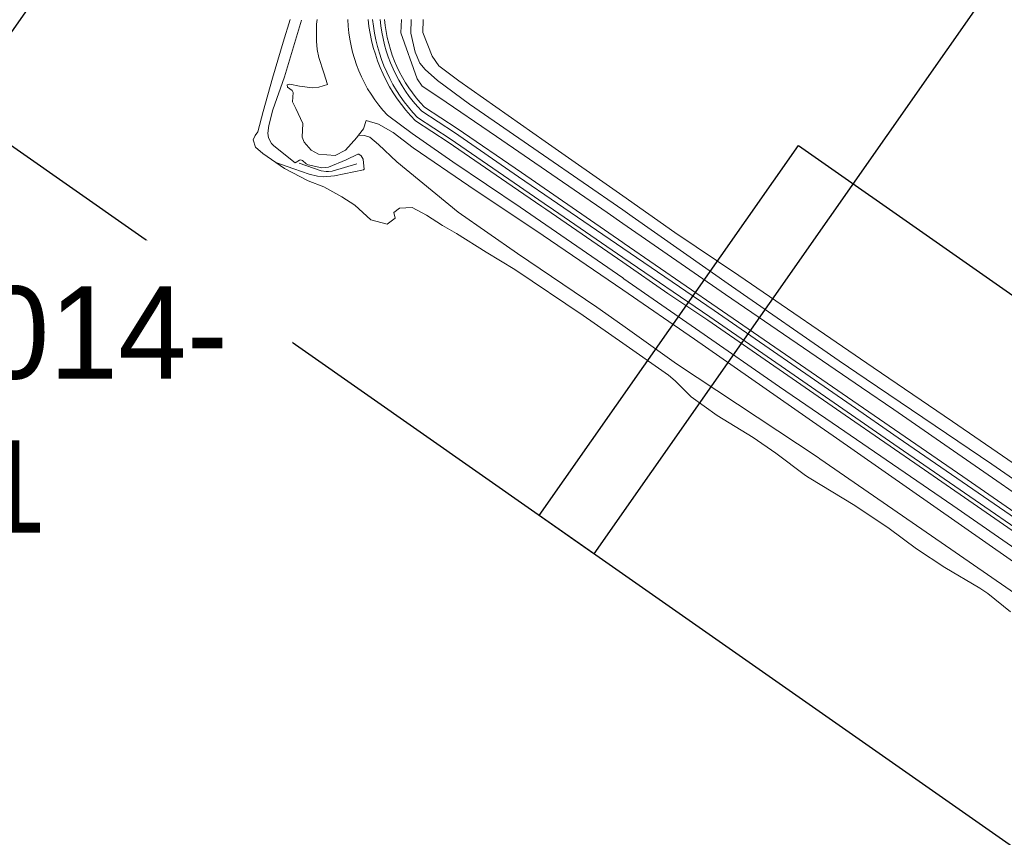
# Model space of a CAD drawing. Header units: metres. Extents: x 68432 to 72035, y 406848 to 409791.
# Tile 3 of 13: x 69637 to 70230, y 407508 to 408000. Entities that reach past the tile are written whole.
import ezdxf

# ---------------------------------------------------------------- set-up
doc = ezdxf.new("R2010")
doc.units = ezdxf.units.M
for name, color, linetype, lineweight in [('B-GEO-OG-OVLIJNOBJ-G', 253, 'Continuous', 0), ('B-GEO-OG-VERH_kntgesl-G', 253, 'Continuous', 0), ('B-GEO-OG-VERH_kntopen-G', 253, 'Continuous', 0), ('TL-3.5mm Tekst', 3, 'Continuous', 35)]:
    doc.layers.add(name, color=color, linetype=linetype, lineweight=lineweight)
doc.styles.add('StagCAD', font='StagCAD.ttf')

msp = doc.modelspace()

# ---------------------------------------------------------------- linework, layer by layer
at = {"color": 1, "lineweight": -3}
for points in [[(70059.481, 408602.442), (70442.025, 408334.581), (69982.59, 407678.441), (69600.046, 407946.301)], [(70105.837, 407924.193), (70879.116, 407382.737), (70723.104, 407159.927), (69949.824, 407701.384)]]:
    msp.add_lwpolyline(points, close=True, dxfattribs=at)
at = {"layer": 'B-GEO-OG-OVLIJNOBJ-G'}
for points in [[(69799.975, 408000), (69795.664, 407986.368), (69789.272, 407964.544), (69783.808, 407944.544), (69780.552, 407932.384), (69778.832, 407930.144), (69777.696, 407927.584), (69779.176, 407923.008), (69783.488, 407919.36), (69791.351, 407913.929)], [(69841.149, 407930.227), (69840.112, 407928.864), (69833.288, 407921.216), (69827.075, 407918.043), (69817.052, 407918.804), (69812.656, 407921.216), (69808.402, 407926.172), (69807.208, 407929.152), (69807.664, 407937.376), (69803.424, 407946.4), (69801.336, 407950.368), (69801.848, 407955.968), (69801.123, 407957.144), (69798.383, 407959.195), (69798.224, 407960.544), (69799.688, 407961.088), (69805.504, 407959.84), (69813.403, 407958.708), (69817.248, 407959.168), (69822.448, 407960.832), (69820.128, 407967.784), (69817.147, 407977.072), (69816.136, 407981.792), (69815.72, 407986.832), (69815.79, 407993.651), (69815.792, 407997.056), (69816.272, 408000)], [(70000, 407877.249), (69990.616, 407883.744), (69924.112, 407929.472), (69889.328, 407953.152), (69879.458, 407959.722), (69876.272, 407964.288), (69866.456, 407991.904), (69866.944, 408000)], [(70000, 407893.856), (69953.424, 407926.496), (69901.48, 407963.104), (69889.389, 407971.991), (69885.352, 407977.92), (69879.792, 407992.128), (69879.968, 408000)], [(69880.736, 407947.232), (69900.48, 407934.272), (69939.056, 407907.776), (70000, 407865.691)], [(70000, 407844.384), (69938.328, 407887.04), (69897.752, 407914.24), (69873.336, 407931.296), (69858.432, 407942.272)], [(69875.358, 407939.039), (69894.99, 407926.153), (69933.488, 407899.711), (69951.394, 407887.348), (69953.704, 407885.76)], [(69791.351, 407913.929), (69796.552, 407910.336), (69810.72, 407902.784), (69820.312, 407899.264), (69831.04, 407893.152), (69838.864, 407888.128), (69848.432, 407879.424), (69858.36, 407876.832), (69863.216, 407880.384), (69862.336, 407883.808), (69865.744, 407886.4), (69873.312, 407886.752), (69882.056, 407882.112), (69891.64, 407876.064), (69899.968, 407871.136), (69917.792, 407859.904), (69935.08, 407849.504), (69976.184, 407821.824), (70000, 407805.216)], [(69805.296, 407913.408), (69818.704, 407908.96), (69821.555, 407908.392), (69823.02, 407908.38), (69825.16, 407908.736), (69840.056, 407912.992)], [(71020.492, 407252.422), (71020.384, 407252.224), (71019.456, 407251.616), (71013.312, 407244.704), (71003.144, 407234.144), (70996.024, 407233.472), (70988.008, 407235.232), (70985.416, 407235.584), (70981.832, 407234.752), (70965.688, 407236.896), (70948.384, 407243.904), (70925.544, 407256.48), (70888.688, 407280.8), (70834.296, 407318.112), (70707.632, 407406.752), (70549.328, 407515.072), (70456.232, 407580.832), (70362.784, 407644.32), (70282.304, 407700.48), (70198.328, 407757.952), (70150.64, 407790.56), (70069.784, 407845.792), (70031.416, 407871.84), (70000, 407893.856)], [(69953.704, 407885.76), (70000, 407853.851)], [(70889.238, 407264.121), (70825.6, 407307.712), (70730.072, 407373.984), (70649.568, 407429.888), (70548.304, 407499.232), (70448.608, 407567.904), (70447.232, 407569.024), (70296.808, 407672.608), (70163.024, 407765.312), (70143.648, 407778.528), (70061.864, 407834.432), (70000, 407877.249)], [(70000, 407865.691), (70000.92, 407865.056), (70056.864, 407826.624), (70204.688, 407724.928), (70330.864, 407637.504), (70442.624, 407560.64), (70550.432, 407486.176), (70760.376, 407340.832), (70820.152, 407299.776), (70839.424, 407286.272), (70883.88, 407256.406)], [(70000, 407853.851), (70027.152, 407835.136), (70051.16, 407818.912), (70133.904, 407761.856), (70181.552, 407728.96), (70303.328, 407644.8), (70437.416, 407552.672), (70578, 407455.488), (70688.288, 407380.128), (70795.48, 407304.864), (70814.24, 407292.352), (70873.68, 407251.2), (70878.084, 407248.075)], [(70873.351, 407241.229), (70809.528, 407285.024), (70718.616, 407348), (70630.392, 407408.64), (70526.936, 407480.608), (70432.64, 407545.632), (70343.864, 407606.752), (70198.608, 407707.488), (70129.728, 407754.688), (70094.248, 407778.976), (70046.44, 407812.096), (70000.768, 407843.84), (70000, 407844.384)], [(70000, 407805.216), (70027.544, 407785.984), (70031.528, 407782.592), (70041.136, 407772.8), (70056.8, 407761.6), (70078.512, 407748.384), (70092.08, 407738.912), (70109.992, 407725.536), (70112.216, 407724.16), (70139.584, 407707.552), (70160.312, 407693.664), (70176.816, 407681.44), (70193.808, 407670.24), (70214.768, 407657.696), (70219.728, 407654.432), (70233.2, 407643.488)]]:
    msp.add_lwpolyline(points, dxfattribs=at)
for points in [[(69858.432, 407942.272, -0.1825002), (69834.674, 408000)], [(69875.358, 407939.039, -0.1717941), (69846.873, 408000)], [(69880.736, 407947.232, -0.172649), (69856.723, 408000)]]:
    msp.add_lwpolyline(points, format="xyb", dxfattribs=at)
at = {"layer": 'B-GEO-OG-VERH_kntgesl-G'}
for points in [[(69876.62, 407940.962, -0.171671), (69849.593, 408000)], [(69879.117, 407944.766, -0.1729035), (69854.153, 408000)]]:
    msp.add_lwpolyline(points, format="xyb", dxfattribs=at)
for points in [[(69879.117, 407944.766), (69898.806, 407931.843), (69937.386, 407905.344), (69960.88, 407889.12)], [(69876.62, 407940.962), (69896.268, 407928.066), (69934.795, 407901.604), (69952.7, 407889.241), (69958.312, 407885.376)], [(70000, 407856.799), (69958.312, 407885.376)], [(70000, 407862.336), (69960.88, 407889.12)], [(70882.226, 407254.057), (70844, 407279.968), (70818.44, 407297.664), (70733, 407357.248), (70643.792, 407418.56), (70549.48, 407483.456), (70441.48, 407558.336), (70293.968, 407660), (70165.72, 407748.224), (70137.4, 407767.776), (70054.944, 407824.736), (70000, 407862.336)], [(70879.712, 407250.43), (70815.984, 407294.336), (70730.416, 407353.504), (70641.2, 407414.816), (70546.888, 407479.712), (70438.848, 407554.528), (70291.304, 407656.128), (70163.056, 407744.384), (70135.032, 407763.776), (70052.328, 407820.928), (70000, 407856.799)]]:
    msp.add_lwpolyline(points, dxfattribs=at)
at = {"layer": 'B-GEO-OG-VERH_kntopen-G'}
for points in [[(69806.832, 407999.616), (69796.656, 407965.44), (69789.6, 407945.472), (69787.082, 407936.168), (69786.52, 407931.488), (69786.892, 407928.694), (69788.749, 407925.225), (69790.104, 407923.872), (69802.928, 407913.632), (69805.616, 407915.264), (69806.173, 407915.45), (69807.298, 407915.093), (69809.593, 407913.13), (69810.768, 407912.48), (69818.923, 407910.7), (69822.968, 407911.104), (69833.688, 407915.488), (69840.696, 407918.976), (69841.342, 407918.962), (69842.6, 407917.92), (69843.815, 407915.827), (69844.336, 407911.584), (69844.499, 407909.856), (69844.096, 407909.376), (69826.664, 407905.888), (69819.834, 407905.339), (69816.397, 407905.657), (69811.4, 407906.88), (69802.24, 407910.144), (69791.351, 407913.929)], [(70000, 407885.376), (69952.448, 407918.24), (69907.848, 407949.024), (69888.656, 407963.168), (69881.127, 407969.785), (69878.008, 407973.643), (69875.064, 407980.224), (69872.488, 407991.68), (69872.84, 408000)], [(70000, 407837.248), (69952.192, 407869.984), (69907.432, 407899.808), (69873.936, 407922.656), (69861.904, 407931.904), (69853.096, 407936.96), (69845.761, 407939.175), (69844.056, 407934.048), (69841.149, 407930.227)], [(69841.149, 407930.227), (69844.728, 407930.112), (69847.849, 407929.156), (69853.184, 407924.672), (69864.04, 407914.304), (69901.064, 407884), (69936.696, 407859.072), (69984.512, 407826.784), (70000, 407815.802)], [(71027.049, 407247.804), (71025.136, 407245.344), (71015.896, 407233.888), (71005.296, 407228.928), (70992.304, 407226.56), (70960.192, 407230.24), (70929.304, 407244), (70887.28, 407272.768), (70829.432, 407312.544), (70651.192, 407436.768), (70533.568, 407516.512), (70451.512, 407573.824), (70325.928, 407660.288), (70222.128, 407732.288), (70146.536, 407783.488), (70130.128, 407794.592), (70065.536, 407839.456), (70005.776, 407881.376), (70000, 407885.376)], [(70537.168, 407467.52), (70429.592, 407540.672), (70330.04, 407609.536), (70233.136, 407675.008), (70126.632, 407749.344), (70118.712, 407754.848), (70043.112, 407807.616), (70000, 407837.248)], [(70000, 407815.802), (70032.44, 407792.8), (70117.504, 407736.384), (70118.632, 407735.648), (70191.52, 407685.248), (70280.36, 407623.84), (70376.072, 407559.04), (70420.096, 407528.064), (70544.816, 407441.888), (70665.32, 407360.8), (70780.888, 407281.344), (70797.48, 407267.968), (70854.92, 407226.336), (70912.4, 407190.816), (70961.152, 407174.656), (71007.848, 407171.392), (71060.632, 407179.84), (71080.152, 407190.048), (71101.136, 407204.448), (71117.256, 407218.879)]]:
    msp.add_lwpolyline(points, dxfattribs=at)

# ---------------------------------------------------------------- next in the draw order: texts
at = {"layer": 'TL-3.5mm Tekst', "insert": (69549.866, 407839.348), "char_height": 55.555, "attachment_point": 2, "style": 'StagCAD', "bg_fill": 2}
msp.add_mtext_dynamic_manual_height_columns('ZLRW-2014-\\P01021', width=447.30107, gutter_width=12.5, heights=[0], dxfattribs=at)

doc.saveas('drawing.dxf')
